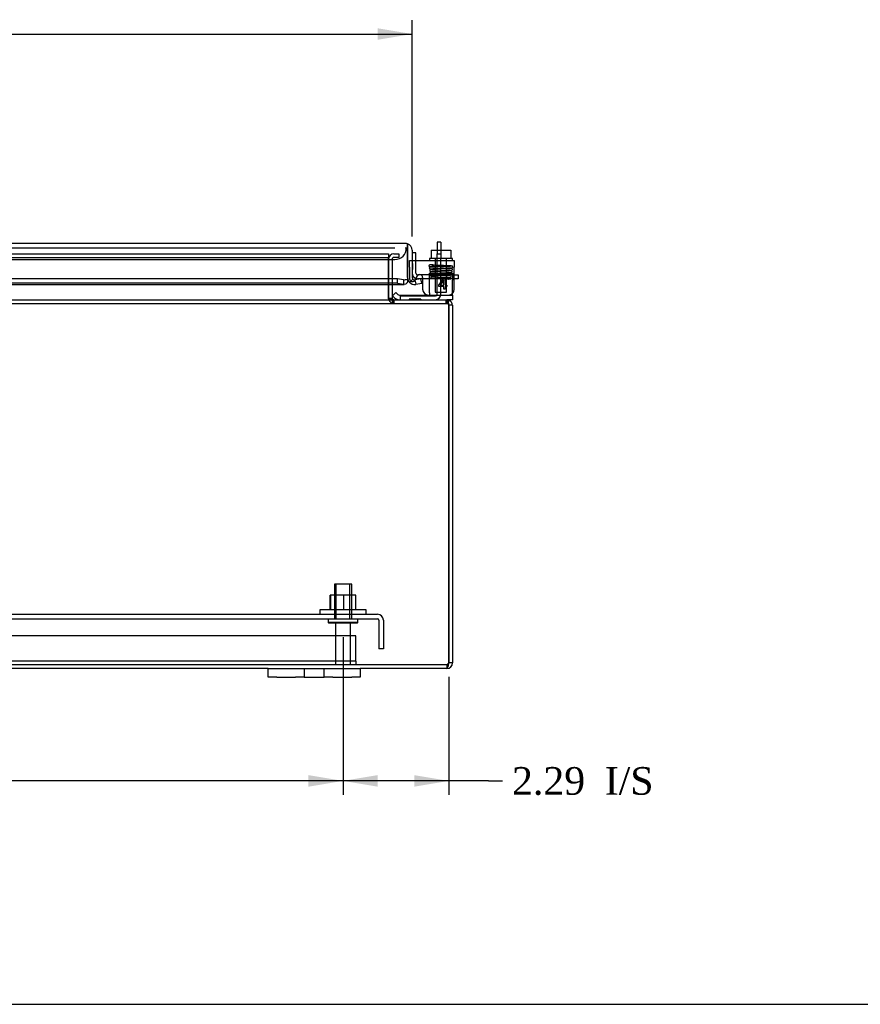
# Model space of a CAD drawing. Header units: inches. Extents: x 1 to 150, y -1 to 99.
# Tile 14 of 29: x 51 to 70, y 0 to 22. Entities that reach past the tile are written whole.
import ezdxf
from ezdxf.enums import TextEntityAlignment as Align
from ezdxf.lldxf.tags import DXFTag

# ---------------------------------------------------------------- set-up
doc = ezdxf.new("R2010")
doc.units = ezdxf.units.IN
doc.header["$MEASUREMENT"] = 0
for name, color, linetype in [('COM40599-1', 7, 'Continuous'), ('COM40599-2', 7, 'Continuous'), ('COM40676', 7, 'Continuous'), ('COM42667', 7, 'Continuous'), ('COM42781', 7, 'Continuous'), ('COM48541', 7, 'Continuous'), ('COM48553', 7, 'Continuous'), ('COM70220', 7, 'Continuous'), ('COM70612', 7, 'Continuous'), ('Default', 7, 'Continuous'), ('FET07730', 7, 'Continuous'), ('NTS166105', 7, 'Continuous'), ('SCC19011', 7, 'Continuous'), ('SPR20265', 7, 'Continuous'), ('STD26083', 7, 'Continuous'), ('WAF25035', 7, 'Continuous'), ('WAF25059', 7, 'Continuous')]:
    doc.layers.add(name, color=color, linetype=linetype)
doc.styles.add('SEACAD_Times_New_Roman', font='times.ttf')
tags = doc.linetypes.add('HIDDEN2', pattern=[0.1875, 0.125, -0.0625]).pattern_tags.tags
tags[6:7] = [DXFTag(74, 4), DXFTag(75, 0), DXFTag(340, '0'), DXFTag(46, 0.0), DXFTag(50, 0.0), DXFTag(44, 0.0), DXFTag(45, 0.0)]
tags[4:5] = [DXFTag(74, 4), DXFTag(75, 0), DXFTag(340, '0'), DXFTag(46, 0.0), DXFTag(50, 0.0), DXFTag(44, 0.0), DXFTag(45, 0.0)]
doc.dimstyles.new('HAMMOND_(STH_-_120x80)', dxfattribs={"dimtxt": 0.6, "dimasz": 0.75, "dimexe": 0.3, "dimexo": 0.3, "dimgap": 0.15, "dimtad": 0, "dimtih": 1, "dimtoh": 1, "dimzin": 0, "dimdsep": 46, "dimtxsty": 'SEACAD_Times_New_Roman', "dimblk1": '_SE_FILLED', "dimblk2": '_SE_FILLED', "dimsah": 1, "dimcen": 0.3, "dimadec": 0, "dimazin": 0, "dimtfac": 0.8, "dimtofl": 0, "dimtmove": 1, "dimatfit": 3, "dimfxl": 1, "dimtolj": 1, "dimtzin": 0, "dimarcsym": 0})

# ---------------------------------------------------------------- blocks, each defined once
blk = doc.blocks.new('SE2')
at = {"layer": 'COM40599-1', "color": 7, "linetype": 'Continuous'}
for p, q in [((60.389, 16.845), (60.389, 16.671)), ((60.47, 16.845), (60.389, 16.845)), ((60.47, 16.845), (60.47, 16.671))]:
    blk.add_line(p, q, dxfattribs=at)
at = {"layer": 'COM40599-1', "color": 7, "linetype": 'HIDDEN2'}
for p, q in [((60.389, 16.671), (60.389, 16.591)), ((60.389, 15.716), (60.389, 16.591)), ((60.389, 16.591), (60.47, 16.591)), ((60.47, 15.716), (60.47, 16.49)), ((59.595, 15.595), (59.595, 15.676)), ((59.595, 15.676), (60.349, 15.676))]:
    blk.add_line(p, q, dxfattribs=at)
for radius in [0.04, 0.121]:
    blk.add_arc((60.349, 15.716), radius, 270, 0, dxfattribs=at)
at = {"layer": 'COM40599-2', "color": 7, "linetype": 'Continuous'}
for p, q in [((59.927, 16.612), (59.846, 16.612)), ((59.927, 16.445), (59.927, 16.612)), ((60.033, 16.05), (59.967, 16.05)), ((60.044, 16.131), (59.982, 16.131)), ((60.073, 16.05), (60.035, 16.05)), ((60.759, 16.131), (60.846, 16.131)), ((60.846, 16.05), (60.759, 16.05)), ((60.846, 16.131), (60.846, 16.05))]:
    blk.add_line(p, q, dxfattribs=at)
at = {"layer": 'COM40599-2', "color": 7, "linetype": 'HIDDEN2'}
for p, q in [((59.927, 16.171), (59.927, 16.445)), ((59.982, 16.131), (59.967, 16.131)), ((60.035, 16.05), (60.033, 16.05)), ((60.721, 16.131), (60.044, 16.131)), ((60.721, 16.05), (60.073, 16.05)), ((60.721, 16.131), (60.759, 16.131)), ((60.759, 16.05), (60.721, 16.05))]:
    blk.add_line(p, q, dxfattribs=at)
for radius, end in [(0.121, 250.592), (0.04, 270)]:
    blk.add_arc((59.967, 16.171), radius, 180, end, dxfattribs=at)
at = {"layer": 'COM40599-2', "color": 7, "linetype": 'Continuous'}
blk.add_arc((59.967, 16.171), 0.121, 250.592, 270, dxfattribs=at)
at = {"layer": 'COM40676', "color": 7, "linetype": 'HIDDEN2'}
for p, q in [((38.345, 8.771), (59.095, 8.771)), ((38.345, 8.676), (59.095, 8.676)), ((59.125, 8.646), (59.125, 8.021)), ((59.22, 8.646), (59.22, 8.021)), ((59.22, 8.021), (59.125, 8.021))]:
    blk.add_line(p, q, dxfattribs=at)
for radius in [0.125, 0.03]:
    blk.add_arc((59.095, 8.646), radius, 0, 90, dxfattribs=at)
at = {"layer": 'COM42667', "color": 7, "linetype": 'HIDDEN2'}
for p, q in [((59.789, 16.445), (59.846, 16.445)), ((59.789, 16.302), (59.789, 16.445)), ((59.789, 16.302), (59.789, 16.047)), ((59.899, 16.014), (59.908, 16.028))]:
    blk.add_line(p, q, dxfattribs=at)
at = {"layer": 'COM42667', "color": 7, "linetype": 'Continuous'}
for p, q in [((59.846, 16.445), (60.759, 16.445)), ((60.759, 16.445), (60.759, 16.302)), ((60.759, 15.82), (60.759, 16.302)), ((59.908, 16.028), (59.962, 16.112)), ((60.073, 16.079), (60.073, 15.82)), ((60.422, 15.908), (60.537, 16.07)), ((60.532, 16.021), (60.453, 15.908)), ((60.532, 15.908), (60.532, 16.021)), ((60.537, 16.07), (60.562, 16.07)), ((60.562, 16.07), (60.562, 15.908)), ((60.422, 15.88), (60.422, 15.908)), ((60.532, 15.88), (60.422, 15.88)), ((60.453, 15.908), (60.532, 15.908)), ((60.532, 15.82), (60.532, 15.88)), ((60.562, 15.82), (60.532, 15.82)), ((60.562, 15.908), (60.596, 15.908)), ((60.596, 15.88), (60.562, 15.88)), ((60.562, 15.88), (60.562, 15.82)), ((60.596, 15.908), (60.596, 15.88))]:
    blk.add_line(p, q, dxfattribs=at)
at = {"layer": 'COM42667', "color": 7, "linetype": 'HIDDEN2'}
blk.add_arc((59.849, 16.047), 0.06, 180, 327.1545, dxfattribs=at)
at = {"layer": 'COM42667', "color": 7, "linetype": 'Continuous'}
for centre, radius, start, end in [((60.013, 16.079), 0.06, 0, 147.1545), ((60.198, 15.82), 0.125, 180, 270), ((60.634, 15.82), 0.125, 270, 0)]:
    blk.add_arc(centre, radius, start, end, dxfattribs=at)
at = {"layer": 'COM42781', "color": 7, "linetype": 'HIDDEN2'}
for p, q in [((60.22, 16.019), (60.22, 16.167)), ((60.22, 16.167), (60.72, 16.167)), ((60.22, 15.744), (60.22, 16.019)), ((60.72, 16.167), (60.72, 16.019)), ((60.72, 15.744), (60.72, 16.019)), ((60.22, 15.744), (60.22, 15.709)), ((60.72, 15.729), (60.72, 15.744))]:
    blk.add_line(p, q, dxfattribs=at)
at = {"layer": 'COM42781', "color": 7, "linetype": 'Continuous'}
for p, q in [((59.42, 15.682), (59.491, 15.753)), ((59.42, 15.682), (59.464, 15.639)), ((59.491, 15.753), (59.534, 15.709)), ((59.57, 15.695), (60.47, 15.695)), ((60.47, 15.695), (60.72, 15.695)), ((60.72, 15.595), (60.598, 15.595)), ((60.72, 15.695), (60.72, 15.729)), ((60.72, 15.695), (60.72, 15.595))]:
    blk.add_line(p, q, dxfattribs=at)
for radius in [0.15, 0.05]:
    blk.add_arc((59.57, 15.745), radius, 225, 270, dxfattribs=at)
at = {"layer": 'COM42781', "color": 7, "linetype": 'HIDDEN2'}
blk.add_open_spline([(60.22, 15.709), (60.22, 15.708), (60.22, 15.706), (60.22, 15.704), (60.219, 15.702), (60.219, 15.7), (60.218, 15.698), (60.217, 15.697), (60.215, 15.696), (60.214, 15.695), (60.212, 15.695), (60.212, 15.695)], degree=3, knots=[0, 0, 0, 0, 0.098158, 0.196431, 0.294934, 0.393781, 0.493083, 0.617993, 0.743987, 0.871262, 1, 1, 1, 1], dxfattribs=at)
at = {"layer": 'COM48541', "color": 7, "linetype": 'HIDDEN2'}
for p, q in [((38.111, 16.592), (59.329, 16.592)), ((38.111, 16.511), (59.329, 16.511)), ((59.329, 16.592), (59.329, 16.511)), ((59.329, 16.47), (59.329, 16.511)), ((59.329, 16.47), (59.329, 15.926)), ((59.329, 15.926), (59.329, 16.47)), ((59.41, 16.47), (59.41, 15.926)), ((59.451, 16.592), (59.559, 16.592)), ((59.559, 16.511), (59.451, 16.511)), ((59.559, 16.592), (59.559, 16.511)), ((59.329, 15.63), (59.329, 15.618)), ((59.331, 15.615), (59.329, 15.618)), ((59.331, 15.615), (59.329, 15.618)), ((59.34, 15.619), (59.33, 15.618)), ((59.33, 15.618), (59.331, 15.615)), ((59.411, 15.629), (59.331, 15.615)), ((59.331, 15.629), (59.331, 15.615)), ((59.343, 15.617), (59.331, 15.615)), ((59.437, 15.597), (59.41, 15.521)), ((59.41, 15.597), (59.41, 15.521)), ((59.436, 15.595), (59.41, 15.521)), ((59.436, 15.595), (59.436, 15.514)), ((59.451, 15.595), (59.451, 15.514)), ((59.782, 15.61), (59.782, 15.595)), ((59.905, 15.61), (59.905, 15.595)), ((59.907, 15.61), (59.907, 15.595)), ((59.908, 15.61), (59.908, 15.595)), ((59.968, 15.61), (59.91, 15.61)), ((59.973, 15.61), (59.968, 15.61)), ((59.968, 15.61), (59.968, 15.595)), ((60.035, 15.61), (59.973, 15.61)), ((59.973, 15.61), (59.973, 15.595)), ((60.033, 15.61), (60.033, 15.595)), ((60.035, 15.61), (60.035, 15.595)), ((60.583, 15.595), (60.615, 15.583)), ((60.583, 15.514), (60.583, 15.595)), ((60.598, 15.514), (60.598, 15.595)), ((36.857, 15.514), (60.583, 15.514)), ((59.41, 15.521), (59.451, 15.514)), ((59.436, 15.514), (59.41, 15.521)), ((59.436, 15.514), (59.41, 15.521)), ((60.598, 15.514), (60.583, 15.514)), ((60.583, 15.514), (60.615, 15.51)), ((60.583, 15.514), (60.615, 15.51)), ((60.615, 15.51), (60.598, 15.514)), ((60.615, 15.51), (60.649, 15.583)), ((60.615, 15.51), (60.615, 15.583)), ((60.615, 15.51), (60.631, 15.544)), ((60.598, 7.676), (36.842, 7.676)), ((60.598, 7.676), (60.598, 7.595))]:
    blk.add_line(p, q, dxfattribs=at)
at = {"layer": 'COM48541', "color": 7, "linetype": 'Continuous'}
for p, q in [((59.329, 15.926), (59.329, 15.636)), ((59.329, 15.636), (59.329, 15.926)), ((59.41, 15.926), (59.41, 15.636)), ((49.8, 15.595), (60.583, 15.595)), ((59.329, 15.63), (59.329, 15.636)), ((59.331, 15.629), (59.329, 15.63)), ((59.41, 15.63), (59.34, 15.619)), ((59.411, 15.629), (59.343, 15.617)), ((59.41, 15.63), (59.411, 15.629)), ((59.437, 15.597), (59.436, 15.595)), ((59.843, 15.61), (59.78, 15.61)), ((59.78, 15.61), (59.78, 15.595)), ((59.848, 15.61), (59.843, 15.61)), ((59.843, 15.61), (59.843, 15.595)), ((59.91, 15.61), (59.848, 15.61)), ((59.848, 15.61), (59.848, 15.595)), ((59.91, 15.61), (59.91, 15.595)), ((60.583, 15.595), (60.598, 15.595)), ((60.583, 15.595), (60.615, 15.583)), ((60.649, 15.583), (60.598, 15.595)), ((60.631, 15.544), (60.649, 15.583)), ((60.72, 15.473), (60.639, 15.473)), ((60.639, 15.473), (60.639, 7.717)), ((60.639, 7.717), (60.639, 15.473)), ((60.72, 15.473), (60.72, 7.717)), ((60.72, 7.717), (60.639, 7.717)), ((56.72, 7.595), (40.72, 7.595)), ((60.598, 7.595), (58.72, 7.595))]:
    blk.add_line(p, q, dxfattribs=at)
at = {"layer": 'COM48541', "color": 7, "linetype": 'HIDDEN2'}
for centre, radius, start, end in [((59.451, 16.47), 0.122, 90, 180), ((59.451, 16.47), 0.041, 90, 180), ((59.451, 15.636), 0.122, 183.0136, 188.5225), ((59.451, 15.636), 0.122, 189.9005, 250.3199), ((59.451, 15.636), 0.122, 189.9133, 250.3207), ((60.598, 15.473), 0.041, 0, 65.1341), ((60.598, 15.473), 0.041, 359.9869, 65.1472), ((60.598, 7.717), 0.041, 270, 335.9202)]:
    blk.add_arc(centre, radius, start, end, dxfattribs=at)
at = {"layer": 'COM48541', "color": 7, "linetype": 'Continuous'}
for centre, radius, start, end in [((59.451, 15.636), 0.122, 180, 183.0136), ((59.451, 15.636), 0.041, 180, 188.5225), ((59.451, 15.636), 0.041, 189.9005, 250.3199), ((60.429, 15.486), 0.211, 356.5355, 27.694), ((60.598, 15.473), 0.122, 0, 65.1341), ((60.598, 7.717), 0.122, 270, 0), ((60.598, 7.717), 0.041, 335.9202, 360)]:
    blk.add_arc(centre, radius, start, end, dxfattribs=at)
for points, knots in [([(59.41, 15.597), (59.408, 15.597), (59.404, 15.598), (59.398, 15.599), (59.39, 15.6), (59.383, 15.602), (59.373, 15.604), (59.366, 15.606), (59.357, 15.609), (59.35, 15.612), (59.343, 15.617), (59.337, 15.62), (59.334, 15.624), (59.332, 15.627), (59.331, 15.628), (59.331, 15.629)], [0, 0, 0, 0, 0.069073, 0.137858, 0.206295, 0.341841, 0.408785, 0.540398, 0.604764, 0.729429, 0.789132, 0.900957, 0.952236, 0.976559, 1, 1, 1, 1]), ([(60.639, 7.717), (60.636, 7.701), (60.632, 7.685), (60.625, 7.655), (60.622, 7.642), (60.615, 7.619), (60.612, 7.61), (60.605, 7.598), (60.601, 7.595), (60.598, 7.595)], [0, 0, 0, 0, 0.25, 0.25, 0.5, 0.5, 0.75, 0.75, 1, 1, 1, 1])]:
    blk.add_open_spline(points, degree=3, knots=knots, dxfattribs=at)
at = {"layer": 'COM48541', "color": 7, "linetype": 'HIDDEN2'}
blk.add_open_spline([(60.639, 7.717), (60.636, 7.711), (60.632, 7.706), (60.625, 7.696), (60.622, 7.692), (60.615, 7.684), (60.612, 7.681), (60.605, 7.677), (60.601, 7.676), (60.598, 7.676)], degree=3, knots=[0, 0, 0, 0, 0.25, 0.25, 0.5, 0.5, 0.75, 0.75, 1, 1, 1, 1], dxfattribs=at)
at = {"layer": 'COM48553', "color": 7, "linetype": 'Continuous'}
for p, q in [((59.696, 16.817), (37.808, 16.817)), ((59.746, 16.808), (59.746, 16.667)), ((59.746, 16.667), (59.746, 16.808)), ((59.746, 16.667), (59.746, 16.076)), ((59.746, 16.076), (59.746, 16.667)), ((59.846, 16.667), (59.846, 16.076)), ((59.528, 16.05), (49.309, 16.05)), ((59.528, 15.952), (59.528, 16.05)), ((59.66, 16.027), (59.528, 16.05)), ((59.66, 16.027), (59.66, 15.929)), ((59.746, 16.076), (59.746, 16.042)), ((59.746, 16.042), (59.746, 15.975)), ((59.859, 16.042), (59.786, 15.975)), ((60.035, 16.05), (59.905, 16.027)), ((59.905, 16.027), (59.922, 15.929)), ((60.052, 15.952), (60.035, 16.05)), ((59.528, 15.952), (49.309, 15.952)), ((49.309, 15.926), (59.675, 15.926)), ((59.528, 15.952), (59.66, 15.929)), ((59.922, 15.929), (60.052, 15.952))]:
    blk.add_line(p, q, dxfattribs=at)
at = {"layer": 'COM48553', "color": 7, "linetype": 'HIDDEN2'}
for p, q in [((59.861, 16.382), (59.846, 16.382)), ((59.861, 16.319), (59.846, 16.319)), ((59.861, 16.314), (59.846, 16.314)), ((59.861, 16.251), (59.846, 16.251)), ((59.861, 16.319), (59.861, 16.382)), ((59.861, 16.314), (59.861, 16.319)), ((59.861, 16.251), (59.861, 16.314))]:
    blk.add_line(p, q, dxfattribs=at)
at = {"layer": 'COM48553', "color": 7, "linetype": 'Continuous'}
for centre, radius, start, end in [((59.696, 16.667), 0.15, 70.5288, 90), ((59.696, 16.667), 0.15, 0, 70.5288), ((59.674, 16.195), 0.168, 265.2134, 295.1448), ((59.896, 16.076), 0.15, 180, 222.6455), ((59.896, 16.076), 0.05, 180, 222.6455), ((59.896, 16.076), 0.05, 222.6455, 280), ((59.896, 16.076), 0.15, 222.6455, 280)]:
    blk.add_arc(centre, radius, start, end, dxfattribs=at)
blk.add_ellipse((59.696, 16.667), major_axis=(0, -0.15), ratio=0.997773, start_param=2.801756, end_param=3.141593, dxfattribs=at)
blk.add_open_spline([(59.746, 15.975), (59.732, 15.956), (59.717, 15.942), (59.689, 15.926), (59.675, 15.924), (59.66, 15.929)], degree=3, knots=[0, 0, 0, 0, 0.5, 0.5, 1, 1, 1, 1], dxfattribs=at)
at = {"layer": 'COM70220', "color": 7, "linetype": 'HIDDEN2'}
for p, q in [((38.283, 16.717), (59.221, 16.717)), ((59.221, 16.717), (59.468, 16.717)), ((59.696, 16.717), (59.721, 16.717)), ((38.283, 16.467), (59.221, 16.467)), ((59.221, 16.467), (59.471, 16.467))]:
    blk.add_line(p, q, dxfattribs=at)
blk.add_arc((59.471, 16.717), 0.25, 270, 0, dxfattribs=at)
at = {"layer": 'COM70612', "color": 7, "linetype": 'HIDDEN2'}
for p, q in [((58.626, 8.301), (38.814, 8.301)), ((58.626, 8.18), (58.626, 8.301)), ((58.626, 7.797), (58.626, 8.18)), ((58.626, 7.757), (38.814, 7.757)), ((58.626, 7.757), (58.626, 7.797)), ((58.626, 7.757), (58.626, 7.676))]:
    blk.add_line(p, q, dxfattribs=at)
at = {"layer": 'FET07730', "color": 7, "linetype": 'Continuous'}
for p, q in [((56.72, 7.595), (56.908, 7.595)), ((56.72, 7.407), (56.72, 7.595)), ((56.908, 7.595), (57.314, 7.595)), ((57.314, 7.595), (57.502, 7.595)), ((57.502, 7.595), (57.72, 7.595)), ((57.502, 7.595), (57.502, 7.407)), ((57.72, 7.595), (57.72, 7.595)), ((57.72, 7.595), (57.938, 7.595)), ((57.938, 7.595), (58.126, 7.595)), ((57.938, 7.407), (57.938, 7.595)), ((58.126, 7.595), (58.533, 7.595)), ((58.533, 7.595), (58.72, 7.595)), ((58.72, 7.595), (58.72, 7.407)), ((56.908, 7.407), (56.72, 7.407)), ((56.908, 7.407), (57.314, 7.407)), ((57.502, 7.407), (57.314, 7.407)), ((57.502, 7.407), (57.72, 7.407)), ((57.72, 7.407), (57.938, 7.407)), ((57.72, 7.407), (57.72, 7.407)), ((58.126, 7.407), (57.938, 7.407)), ((58.126, 7.407), (58.533, 7.407)), ((58.72, 7.407), (58.533, 7.407))]:
    blk.add_line(p, q, dxfattribs=at)
at = {"layer": 'NTS166105', "color": 7, "linetype": 'HIDDEN2'}
for p, q in [((58.08, 9.187), (58.064, 9.187)), ((58.064, 8.867), (58.064, 9.187)), ((58.365, 9.187), (58.08, 9.187)), ((58.08, 8.867), (58.08, 9.187)), ((58.624, 9.187), (58.365, 9.187)), ((58.365, 8.867), (58.365, 9.187)), ((58.624, 8.867), (58.624, 9.187))]:
    blk.add_line(p, q, dxfattribs=at)
at = {"layer": 'SCC19011', "color": 7, "linetype": 'Continuous'}
for p, q in [((60.255, 16.671), (60.255, 16.49)), ((60.255, 16.671), (60.47, 16.671)), ((60.47, 16.671), (60.47, 16.49)), ((60.47, 16.671), (60.685, 16.671)), ((60.685, 16.671), (60.685, 16.49))]:
    blk.add_line(p, q, dxfattribs=at)
at = {"layer": 'SCC19011', "color": 7, "linetype": 'HIDDEN2'}
for p, q in [((60.348, 16.49), (60.348, 15.758)), ((60.592, 15.758), (60.592, 16.49)), ((60.348, 15.758), (60.592, 15.758))]:
    blk.add_line(p, q, dxfattribs=at)
at = {"layer": 'SPR20265', "color": 7, "linetype": 'HIDDEN2'}
blk.add_circle((60.67, 16.055), 0.0175, dxfattribs=at)
blk.add_ellipse((60.297, 16.337), major_axis=(0, 0.0175), ratio=0.707107, dxfattribs=at)
for points, knots in [([(60.297, 16.354), (60.281, 16.353), (60.257, 16.352), (60.232, 16.349), (60.218, 16.344), (60.212, 16.34), (60.21, 16.335), (60.209, 16.331), (60.21, 16.326), (60.212, 16.321), (60.217, 16.315), (60.221, 16.314), (60.232, 16.311), (60.247, 16.31), (60.27, 16.308), (60.299, 16.307), (60.323, 16.305), (60.33, 16.305)], [0, 0, 0, 0, 0.0665216, 0.1204629, 0.1614555, 0.1891027, 0.1978939, 0.2035787, 0.2122546, 0.2191866, 0.2250897, 0.2512762, 0.2998944, 0.3325854, 0.3702446, 0.4409813, 0.4655871, 0.4655871, 0.4655871, 0.4655871]), ([(60.235, 16.298), (60.234, 16.298), (60.231, 16.297), (60.227, 16.296), (60.224, 16.294), (60.221, 16.29), (60.219, 16.287), (60.217, 16.282), (60.218, 16.276), (60.221, 16.27), (60.228, 16.263), (60.234, 16.262), (60.239, 16.261)], [0, 0, 0, 0, 0.055383, 0.112985, 0.171703, 0.230339, 0.287909, 0.343892, 0.45376, 0.576632, 0.710657, 1, 1, 1, 1]), ([(60.246, 16.249), (60.242, 16.249), (60.237, 16.248), (60.229, 16.242), (60.226, 16.235), (60.225, 16.228), (60.228, 16.221), (60.231, 16.217), (60.235, 16.215), (60.238, 16.214), (60.24, 16.213), (60.242, 16.213), (60.243, 16.213)], [0, 0, 0, 0, 0.179474, 0.349583, 0.499926, 0.62563, 0.739127, 0.840103, 0.885308, 0.926766, 0.964791, 1, 1, 1, 1]), ([(60.706, 16.323), (60.706, 16.322), (60.703, 16.321), (60.68, 16.319), (60.645, 16.317), (60.607, 16.315), (60.568, 16.314), (60.533, 16.312), (60.504, 16.311), (60.478, 16.311), (60.451, 16.31), (60.419, 16.309), (60.38, 16.307), (60.338, 16.306), (60.295, 16.304), (60.258, 16.302), (60.236, 16.299), (60.233, 16.298), (60.233, 16.297)], [0.0155714, 0.0155714, 0.0155714, 0.0155714, 0.0911325, 0.1734241, 0.2469055, 0.311539, 0.3672816, 0.4141234, 0.452071, 0.4813694, 0.513675, 0.5552654, 0.6061478, 0.6663186, 0.7358013, 0.814551, 0.9026159, 0.9727421, 0.9727421, 0.9727421, 0.9727421]), ([(60.235, 16.262), (60.238, 16.261), (60.242, 16.261), (60.263, 16.259), (60.294, 16.257), (60.323, 16.256), (60.334, 16.255)], [0, 0, 0, 0, 0.0305511, 0.0594414, 0.1120988, 0.1410638, 0.1410638, 0.1410638, 0.1410638]), ([(60.239, 16.263), (60.238, 16.264), (60.24, 16.265), (60.261, 16.267), (60.297, 16.269), (60.339, 16.271), (60.381, 16.272), (60.419, 16.274), (60.451, 16.275), (60.478, 16.276), (60.504, 16.276), (60.533, 16.277), (60.568, 16.279), (60.607, 16.28), (60.647, 16.282), (60.682, 16.284), (60.707, 16.286), (60.71, 16.287), (60.71, 16.288)], [0.0317125, 0.0317125, 0.0317125, 0.0317125, 0.0954291, 0.1821817, 0.2601023, 0.3291139, 0.3890647, 0.4398824, 0.4814915, 0.513848, 0.5432124, 0.581276, 0.628319, 0.6843936, 0.7495521, 0.8238288, 0.9072668, 0.9878183, 0.9878183, 0.9878183, 0.9878183]), ([(60.689, 16.27), (60.688, 16.27), (60.688, 16.27), (60.679, 16.269), (60.655, 16.268), (60.615, 16.266), (60.572, 16.264), (60.53, 16.262), (60.479, 16.261), (60.422, 16.259), (60.361, 16.256), (60.304, 16.254), (60.268, 16.252), (60.248, 16.25), (60.245, 16.249), (60.242, 16.249)], [0.5384414, 0.5384414, 0.5384414, 0.5384414, 0.544565, 0.5649978, 0.6087765, 0.6563921, 0.6839622, 0.715934, 0.7523041, 0.7930785, 0.8382188, 0.8877195, 0.9415842, 0.9702459, 1, 1, 1, 1]), ([(60.244, 16.319), (60.245, 16.318), (60.248, 16.317), (60.263, 16.317), (60.284, 16.318), (60.298, 16.319)], [0.8538868, 0.8538868, 0.8538868, 0.8538868, 0.8779391, 0.9312464, 1, 1, 1, 1]), ([(60.245, 16.214), (60.247, 16.214), (60.251, 16.215), (60.27, 16.217), (60.306, 16.219), (60.358, 16.221), (60.41, 16.223), (60.455, 16.225), (60.492, 16.226), (60.524, 16.227), (60.556, 16.228), (60.591, 16.23), (60.626, 16.231), (60.66, 16.233), (60.685, 16.235), (60.7, 16.237), (60.708, 16.239), (60.713, 16.241), (60.719, 16.25), (60.719, 16.258), (60.715, 16.266), (60.709, 16.272), (60.7, 16.274), (60.687, 16.276), (60.659, 16.278), (60.628, 16.279), (60.609, 16.28), (60.608, 16.28)], [0, 0, 0, 0, 0.0301817, 0.0587336, 0.110744, 0.1561616, 0.1949242, 0.2269775, 0.2522487, 0.2727383, 0.2959645, 0.3226706, 0.3529166, 0.3867518, 0.4229224, 0.4525212, 0.4738465, 0.4868626, 0.4945622, 0.5071963, 0.5154394, 0.5240531, 0.5426811, 0.5633363, 0.6071467, 0.6546038, 0.656695, 0.656695, 0.656695, 0.656695]), ([(60.71, 16.323), (60.708, 16.324), (60.703, 16.325), (60.683, 16.327), (60.656, 16.328), (60.624, 16.33), (60.591, 16.331), (60.549, 16.333), (60.502, 16.334), (60.453, 16.336), (60.41, 16.337), (60.366, 16.339), (60.331, 16.34), (60.313, 16.341), (60.308, 16.341)], [0, 0, 0, 0, 0.0592104, 0.1144175, 0.1656265, 0.2128097, 0.255962, 0.2950894, 0.3611355, 0.4110854, 0.4523203, 0.5022764, 0.5615932, 0.5820323, 0.5820323, 0.5820323, 0.5820323]), ([(60.709, 16.288), (60.71, 16.288), (60.713, 16.288), (60.717, 16.289), (60.72, 16.292), (60.723, 16.295), (60.725, 16.298), (60.727, 16.303), (60.726, 16.309), (60.724, 16.315), (60.719, 16.32), (60.713, 16.323), (60.709, 16.324), (60.707, 16.324)], [0, 0, 0, 0, 0.061046, 0.125273, 0.191172, 0.257138, 0.321758, 0.38405, 0.50258, 0.627092, 0.754222, 0.87904, 1, 1, 1, 1]), ([(60.691, 16.222), (60.69, 16.222), (60.686, 16.221), (60.668, 16.219), (60.636, 16.217), (60.587, 16.215), (60.538, 16.213), (60.494, 16.211), (60.458, 16.21), (60.427, 16.209), (60.397, 16.208), (60.364, 16.206), (60.329, 16.205), (60.296, 16.203), (60.27, 16.201), (60.254, 16.199), (60.244, 16.197), (60.24, 16.195), (60.234, 16.188), (60.232, 16.18), (60.235, 16.173), (60.24, 16.166), (60.248, 16.162), (60.26, 16.16), (60.285, 16.158), (60.317, 16.156), (60.339, 16.155), (60.343, 16.155)], [0, 0, 0, 0, 0.0305049, 0.0593492, 0.1118715, 0.1577673, 0.1970565, 0.2296976, 0.2556944, 0.2762849, 0.2991099, 0.3254834, 0.3554313, 0.3890042, 0.425768, 0.4571525, 0.4800728, 0.4945221, 0.5019946, 0.5129861, 0.5206551, 0.5289652, 0.5470031, 0.5674836, 0.6112198, 0.6586154, 0.6714485, 0.6714485, 0.6714485, 0.6714485]), ([(60.259, 16.148), (60.257, 16.148), (60.254, 16.148), (60.25, 16.146), (60.247, 16.144), (60.243, 16.14), (60.241, 16.134), (60.241, 16.127), (60.243, 16.12), (60.248, 16.115), (60.254, 16.112), (60.258, 16.112), (60.26, 16.112)], [0, 0, 0, 0, 0.063728, 0.130533, 0.198895, 0.267172, 0.397362, 0.518273, 0.643035, 0.768012, 0.887736, 1, 1, 1, 1]), ([(60.247, 16.211), (60.251, 16.21), (60.268, 16.209), (60.302, 16.207), (60.328, 16.206), (60.339, 16.205)], [0.098377, 0.098377, 0.098377, 0.098377, 0.1871127, 0.2663809, 0.3219671, 0.3219671, 0.3219671, 0.3219671]), ([(60.272, 16.1), (60.267, 16.099), (60.261, 16.098), (60.253, 16.091), (60.249, 16.085), (60.249, 16.079), (60.25, 16.074), (60.252, 16.07), (60.255, 16.067), (60.259, 16.065), (60.263, 16.063), (60.265, 16.063), (60.267, 16.063)], [0, 0, 0, 0, 0.306204, 0.442937, 0.565203, 0.671636, 0.724965, 0.779543, 0.835119, 0.890984, 0.946216, 1, 1, 1, 1]), ([(60.682, 16.173), (60.682, 16.172), (60.68, 16.171), (60.663, 16.169), (60.631, 16.167), (60.594, 16.165), (60.557, 16.164), (60.523, 16.162), (60.493, 16.161), (60.469, 16.16), (60.445, 16.159), (60.419, 16.158), (60.388, 16.157), (60.352, 16.156), (60.316, 16.154), (60.284, 16.152), (60.261, 16.15), (60.258, 16.148), (60.257, 16.148)], [0.0376878, 0.0376878, 0.0376878, 0.0376878, 0.0961746, 0.1834132, 0.2617276, 0.3310047, 0.3912006, 0.4422884, 0.4842426, 0.5170201, 0.5461009, 0.5837943, 0.6305341, 0.6863471, 0.7512032, 0.8250827, 0.9080267, 0.992349, 0.992349, 0.992349, 0.992349]), ([(60.257, 16.113), (60.258, 16.112), (60.261, 16.111), (60.276, 16.109), (60.304, 16.107), (60.334, 16.106), (60.348, 16.105)], [0, 0, 0, 0, 0.0305881, 0.0595059, 0.1121848, 0.1538555, 0.1538555, 0.1538555, 0.1538555]), ([(60.261, 16.113), (60.262, 16.114), (60.264, 16.115), (60.286, 16.117), (60.318, 16.119), (60.353, 16.121), (60.388, 16.122), (60.419, 16.123), (60.445, 16.124), (60.469, 16.125), (60.493, 16.126), (60.523, 16.127), (60.557, 16.129), (60.595, 16.13), (60.633, 16.132), (60.666, 16.134), (60.686, 16.136), (60.688, 16.138), (60.688, 16.138)], [0.0115652, 0.0115652, 0.0115652, 0.0115652, 0.0900002, 0.1715273, 0.2444185, 0.3086089, 0.3639947, 0.4104711, 0.4480048, 0.476988, 0.5096837, 0.5515962, 0.602753, 0.6632181, 0.7330773, 0.8124375, 0.9013448, 0.9682001, 0.9682001, 0.9682001, 0.9682001]), ([(60.262, 16.063), (60.263, 16.063), (60.268, 16.061), (60.29, 16.059), (60.33, 16.056), (60.374, 16.054), (60.415, 16.052), (60.45, 16.051), (60.48, 16.05), (60.518, 16.048), (60.557, 16.047), (60.595, 16.045), (60.621, 16.044), (60.64, 16.043), (60.647, 16.044), (60.649, 16.045), (60.65, 16.046)], [0.0605518, 0.0605518, 0.0605518, 0.0605518, 0.1177162, 0.2217388, 0.3128852, 0.391298, 0.4572029, 0.5107279, 0.5519667, 0.5905596, 0.6832451, 0.7374115, 0.7961796, 0.8532683, 0.9061148, 0.9171084, 0.9171084, 0.9171084, 0.9171084]), ([(60.666, 16.12), (60.666, 16.12), (60.662, 16.119), (60.645, 16.118), (60.612, 16.116), (60.575, 16.115), (60.539, 16.113), (60.494, 16.111), (60.442, 16.109), (60.386, 16.107), (60.333, 16.105), (60.287, 16.102), (60.275, 16.1), (60.268, 16.099)], [0.5473744, 0.5473744, 0.5473744, 0.5473744, 0.5667016, 0.610136, 0.6575635, 0.6850276, 0.7168927, 0.7531536, 0.7938176, 0.838842, 0.8882233, 0.9419585, 1, 1, 1, 1]), ([(60.27, 16.064), (60.273, 16.065), (60.278, 16.066), (60.299, 16.068), (60.334, 16.07), (60.384, 16.072), (60.431, 16.074), (60.472, 16.075), (60.505, 16.077), (60.534, 16.078), (60.561, 16.079), (60.59, 16.08), (60.618, 16.082), (60.645, 16.083), (60.665, 16.085), (60.678, 16.087), (60.685, 16.089), (60.69, 16.092), (60.696, 16.101), (60.695, 16.112), (60.681, 16.126), (60.663, 16.125), (60.633, 16.128), (60.608, 16.13), (60.595, 16.13)], [0, 0, 0, 0, 0.0302121, 0.0587884, 0.1108288, 0.1562534, 0.1949895, 0.2269793, 0.2521478, 0.2725339, 0.2951684, 0.3206622, 0.3490803, 0.3804723, 0.4135747, 0.4407272, 0.4606988, 0.4734934, 0.4828338, 0.5004795, 0.5225288, 0.5635696, 0.6072148, 0.6445983, 0.6445983, 0.6445983, 0.6445983]), ([(60.276, 16.167), (60.283, 16.167), (60.297, 16.168), (60.322, 16.169), (60.349, 16.171), (60.382, 16.172), (60.423, 16.174), (60.472, 16.175), (60.527, 16.177), (60.584, 16.179), (60.637, 16.182), (60.671, 16.184), (60.689, 16.186), (60.692, 16.187), (60.694, 16.187)], [0.5669867, 0.5669867, 0.5669867, 0.5669867, 0.6047141, 0.6281106, 0.652604, 0.6806605, 0.7130635, 0.7498092, 0.7909342, 0.8364784, 0.8864307, 0.9408593, 0.9698619, 1, 1, 1, 1]), ([(60.687, 16.053), (60.686, 16.058), (60.684, 16.065), (60.664, 16.074), (60.646, 16.077), (60.625, 16.078), (60.606, 16.079), (60.592, 16.08), (60.59, 16.08)], [0, 0, 0, 0, 0.0755306, 0.135984, 0.1812356, 0.2155752, 0.2816892, 0.2940155, 0.2940155, 0.2940155, 0.2940155]), ([(60.685, 16.174), (60.682, 16.174), (60.678, 16.175), (60.658, 16.177), (60.63, 16.179), (60.606, 16.18), (60.599, 16.18)], [0, 0, 0, 0, 0.0302305, 0.0588277, 0.1109558, 0.1300602, 0.1300602, 0.1300602, 0.1300602]), ([(60.69, 16.225), (60.685, 16.225), (60.671, 16.227), (60.639, 16.229), (60.615, 16.23), (60.603, 16.23)], [0.0919425, 0.0919425, 0.0919425, 0.0919425, 0.1748391, 0.2486676, 0.3055837, 0.3055837, 0.3055837, 0.3055837]), ([(60.685, 16.138), (60.686, 16.138), (60.688, 16.138), (60.691, 16.139), (60.693, 16.14), (60.696, 16.141), (60.698, 16.144), (60.7, 16.146), (60.702, 16.149), (60.703, 16.154), (60.702, 16.16), (60.699, 16.167), (60.691, 16.173), (60.685, 16.174), (60.681, 16.174)], [0, 0, 0, 0, 0.036353, 0.073764, 0.113325, 0.155834, 0.201742, 0.251197, 0.304133, 0.360387, 0.484485, 0.636448, 0.811563, 1, 1, 1, 1]), ([(60.691, 16.187), (60.694, 16.187), (60.7, 16.188), (60.707, 16.194), (60.711, 16.201), (60.711, 16.208), (60.709, 16.215), (60.704, 16.22), (60.699, 16.222), (60.695, 16.223), (60.693, 16.223)], [0, 0, 0, 0, 0.174522, 0.341814, 0.49099, 0.617224, 0.732964, 0.83707, 0.926174, 1, 1, 1, 1])]:
    blk.add_open_spline(points, degree=3, knots=knots, dxfattribs=at)
at = {"layer": 'STD26083', "color": 7, "linetype": 'HIDDEN2'}
for p, q in [((58.533, 9.426), (58.158, 9.426)), ((58.158, 9.426), (58.158, 8.676)), ((58.196, 8.676), (58.196, 9.426)), ((58.494, 8.676), (58.494, 9.426)), ((58.533, 8.676), (58.533, 9.426)), ((58.029, 8.676), (58.02, 8.667)), ((58.67, 8.667), (58.02, 8.667)), ((58.02, 8.667), (58.02, 8.593)), ((58.67, 8.593), (58.02, 8.593)), ((58.02, 8.593), (58.037, 8.576)), ((58.653, 8.576), (58.037, 8.576)), ((58.18, 8.576), (58.18, 7.676)), ((58.51, 7.676), (58.51, 8.576)), ((58.653, 8.576), (58.67, 8.593)), ((58.67, 8.667), (58.661, 8.676)), ((58.67, 8.593), (58.67, 8.667))]:
    blk.add_line(p, q, dxfattribs=at)
at = {"layer": 'WAF25035', "color": 7, "linetype": 'Continuous'}
for p, q in [((60.72, 16.49), (60.22, 16.49)), ((60.22, 16.49), (60.22, 16.445)), ((60.72, 16.445), (60.72, 16.49))]:
    blk.add_line(p, q, dxfattribs=at)
at = {"layer": 'WAF25059', "color": 7, "linetype": 'HIDDEN2'}
for p, q in [((58.845, 8.867), (57.845, 8.867)), ((57.845, 8.867), (57.845, 8.771)), ((58.845, 8.771), (58.845, 8.867))]:
    blk.add_line(p, q, dxfattribs=at)
blk = doc.blocks.new('DMBLK444')
at = {"layer": 'Default', "linetype": 'Continuous'}
for points in [[(39.845, 5.032), (39.845, 5.282), (39.095, 5.157)], [(57.595, 5.032), (58.345, 5.157), (57.595, 5.282)]]:
    blk.add_hatch(color=7, dxfattribs=at).paths.add_polyline_path(points)
at = {"layer": 'Default', "color": 7, "linetype": 'Continuous'}
for p, q in [((39.095, 8.276), (39.095, 4.857)), ((58.345, 8.276), (58.345, 4.857)), ((47.486, 5.157), (39.095, 5.157)), ((58.345, 5.157), (49.954, 5.157))]:
    blk.add_line(p, q, dxfattribs=at)
at = {"layer": 'Default', "color": 7, "linetype": 'Continuous', "style": 'SEACAD_Times_New_Roman'}
blk.add_text('19.25', height=0.6, dxfattribs=at).set_placement((47.696, 5.457), align=Align.TOP_LEFT)
blk = doc.blocks.new('_SE_FILLED')
at = {"color": 0}
blk.add_line((0, 0), (-1, 0), dxfattribs=at)
blk.add_solid([(0, 0), (-1, -0.1665), (-1, 0.1665), (0, 0)], dxfattribs=at)
blk = doc.blocks.new('DMBLK445')
at = {"layer": 'Default', "linetype": 'Continuous'}
for points in [[(38.408, 21.483), (37.658, 21.358), (38.408, 21.233)], [(59.096, 21.483), (59.096, 21.233), (59.846, 21.358)]]:
    blk.add_hatch(color=7, dxfattribs=at).paths.add_polyline_path(points)
at = {"layer": 'Default', "color": 7, "linetype": 'Continuous'}
for p, q in [((37.658, 16.638), (37.658, 21.658)), ((59.846, 16.967), (59.846, 21.658)), ((37.658, 21.358), (46.409, 21.358)), ((49.345, 21.358), (59.846, 21.358))]:
    blk.add_line(p, q, dxfattribs=at)
at = {"layer": 'Default', "color": 7, "linetype": 'Continuous', "style": 'SEACAD_Times_New_Roman'}
for s, p in [('22.19', (46.853, 21.658)), ('DOOR', (46.619, 20.758))]:
    blk.add_text(s, height=0.6, dxfattribs=at).set_placement(p, align=Align.TOP_LEFT)
blk = doc.blocks.new('DMBLK448')
at = {"layer": 'Default', "linetype": 'Continuous'}
for points in [[(59.095, 5.032), (59.095, 5.282), (58.345, 5.157)], [(59.889, 5.032), (60.639, 5.157), (59.889, 5.282)]]:
    blk.add_hatch(color=7, dxfattribs=at).paths.add_polyline_path(points)
at = {"layer": 'Default', "color": 7, "linetype": 'Continuous'}
for p, q in [((58.345, 8.276), (58.345, 4.857)), ((60.639, 7.417), (60.639, 4.857)), ((61.503, 5.157), (58.345, 5.157)), ((61.503, 5.157), (61.803, 5.157))]:
    blk.add_line(p, q, dxfattribs=at)
at = {"layer": 'Default', "color": 7, "linetype": 'Continuous', "style": 'SEACAD_Times_New_Roman'}
for s, p in [('2.29', (62.013, 5.457)), ('I/S', (64.025, 5.457))]:
    blk.add_text(s, height=0.6, dxfattribs=at).set_placement(p, align=Align.TOP_LEFT)
blk = doc.blocks.new('BORDER')
at = {"layer": 'Default', "color": 7, "linetype": 'Continuous'}
blk.add_line((-41.86, 0), (0, 0), dxfattribs=at)

msp = doc.modelspace()

# ---------------------------------------------------------------- block references
at = {"layer": 'Default', "color": 7, "xscale": 3.56, "yscale": 3.56, "zscale": 3.56}
msp.add_blockref('BORDER', (149.664, 0.311), dxfattribs=at)
at = {"layer": 'Default'}
msp.add_blockref('SE2', (0, 0), dxfattribs=at)

# ---------------------------------------------------------------- dimensions: what is measured, and where the dimension line sits
at = {"layer": 'Default', "color": 7, "linetype": 'Continuous'}
for base, p1, p2, text, picture, middle in [((59.846, 21.358), (37.658, 16.338), (59.846, 16.667), '\\A1;<>\\PDOOR', 'DMBLK445', (47.877, 21.358)), ((39.095, 5.157), (58.345, 8.576), (39.095, 8.576), '\\A1;<>', 'DMBLK444', (48.72, 5.157))]:
    dim = msp.add_linear_dim(base=base, p1=p1, p2=p2, text=text, dimstyle='HAMMOND_(STH_-_120x80)', override={"dimtmove": 0}, dxfattribs=at)
    dim.commit()
    dim.dimension.update_dxf_attribs({"geometry": picture, "text_midpoint": middle, "dimtype": 160})
dim = msp.add_linear_dim(base=(58.345, 5.157), p1=(60.639, 7.717), p2=(58.345, 8.576), text='\\A1;<> I/S', dimstyle='HAMMOND_(STH_-_120x80)', dxfattribs=at)
dim.commit()
dim.dimension.update_dxf_attribs({"geometry": 'DMBLK448', "text_midpoint": (61.803, 5.157), "dimtype": 160})

doc.saveas('drawing.dxf')
